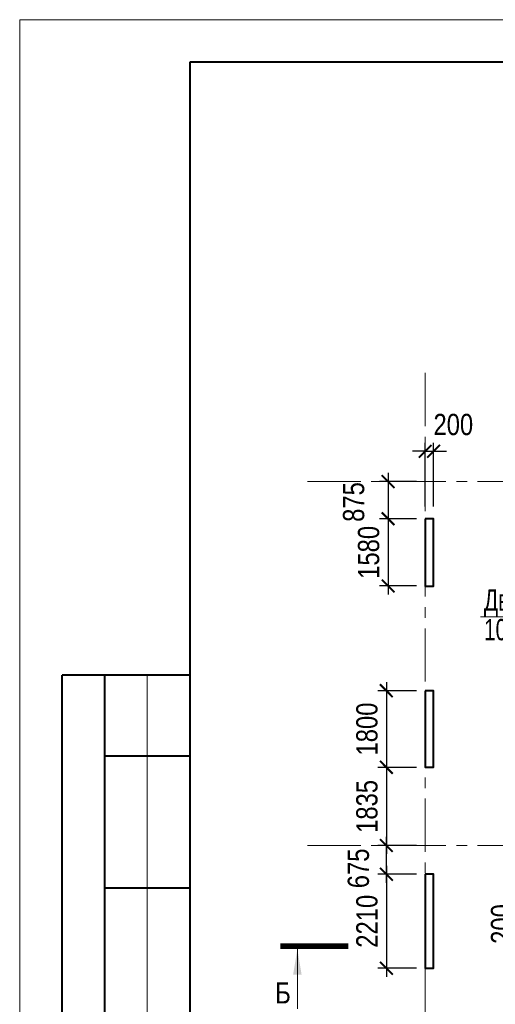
# Model space of a CAD drawing. Extents: x -8631841 to -8525813, y 4017860 to 4564755.
# Tile 80 of 112: x -8612184 to -8601002, y 4454546 to 4477674. Entities that reach past the tile are written whole.
import ezdxf
from ezdxf.enums import TextEntityAlignment as Align

# ---------------------------------------------------------------- set-up
doc = ezdxf.new("R2010")
doc.units = 0
doc.header["$LTSCALE"] = 1000
doc.header["$MEASUREMENT"] = 0
doc.linetypes.add('CENTER', pattern=[2, 1.25, -0.25, 0.25, -0.25])
for name, color, linetype, lineweight in [('CК-400-Т(двери)', 7, 'Continuous', 20), ('СК-043-С-ПИЛОНЫ', 5, 'Continuous', 40), ('СК-100-О(си)', 7, 'CENTER', 15), ('СК-200-Р(амка)', 7, 'Continuous', 40), ('СК-210-Р-РАМКА ЛИНИИ ТОНКИЕ', 7, 'Continuous', 15), ('СК-300-Р(азмеры)', 7, 'Continuous', 20), ('СК-343-Р-КОЛОННЫ', 7, 'Continuous', 13), ('СК-400-Т(екст)', 7, 'Continuous', 20), ('СК-500-С(ечения)', 5, 'Continuous', 40)]:
    doc.layers.add(name, color=color, linetype=linetype, lineweight=lineweight)
doc.styles.add('ARIAL_annotative', font='arial.ttf', dxfattribs={"width": 0.8, "height": 2.5})
doc.styles.add('RUSS', font='arial.ttf', dxfattribs={"width": 0.8})
doc.dimstyles.new('100-200', dxfattribs={"dimscale": 0, "dimtxt": 500, "dimasz": 300, "dimexe": 200, "dimexo": 200, "dimgap": 200, "dimtad": 1, "dimdec": 0, "dimzin": 0, "dimdsep": 46, "dimtxsty": 'RUSS', "dimblk": 'ARCHTICK', "dimcen": 0.096, "dimdle": 200, "dimclrd": 7, "dimclre": 7, "dimclrt": 256, "dimadec": 0, "dimazin": 0, "dimtfac": 1, "dimtdec": 0, "dimtmove": 2, "dimatfit": 3, "dimldrblk": 'OBLIQUE', "dimfxl": 1, "dimtolj": 1, "dimtzin": 0, "dimarcsym": 0})

# ---------------------------------------------------------------- blocks, each defined once
blk = doc.blocks.new('оси')
at = {"layer": 'СК-100-О(си)'}
for p, q in [((-43920.2, 18534.9), (-43920.2, -7257.5)), ((-46685.3, 15985), (6554.2, 15985)), ((-46685.3, 7435), (6554.2, 7435))]:
    blk.add_line(p, q, dxfattribs=at)
blk = doc.blocks.new('A$C858fb3ef')
at = {"layer": 'СК-300-Р(азмеры)'}
blk.add_blockref('оси', (0, 0), dxfattribs=at)
blk = doc.blocks.new('A$C573b34c5')
blk.add_blockref('A$C858fb3ef', (0, 0))
blk = doc.blocks.new('Сечение')
at = {"layer": 'СК-500-С(ечения)', "linetype": 'Continuous', "lineweight": 15, "ltscale": 100}
blk.add_line((-200, -35), (-200, -735), dxfattribs=at)
at = {"layer": 'СК-500-С(ечения)', "linetype": 'Continuous', "ltscale": 100, "const_width": 70}
blk.add_lwpolyline([(-400, 0), (400, 0)], dxfattribs=at)
at = {"layer": 'СК-500-С(ечения)', "linetype": 'Continuous', "ltscale": 100}
blk.add_solid([(-200, -35), (-250, -335), (-150, -335)], dxfattribs=at)
blk = doc.blocks.new('*U24')
at = {"layer": 'СК-400-Т(екст)', "ltscale": 100, "xscale": 0.01, "yscale": 0.01, "zscale": 0.01, "rotation": 89.99999999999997}
blk.add_blockref('Сечение', (0, -273.14), dxfattribs=at)
at = {"layer": 'СК-500-С(ечения)', "color": 0, "ltscale": 100, "style": 'ARIAL_annotative', "text_generation_flag": 2, "width": 0.8}
blk.add_attdef('НОМЕР_СЕЧЕНИЯ_1_1(НОМЕР_ЛИСТА)', text='', height=2.5, rotation=90, dxfattribs=at).set_placement((6.74, -1.23), align=Align.RIGHT)
blk.add_attdef('НОМЕР_СЕЧЕНИЯ_2_1(НОМЕР_ЛИСТА)', text='', height=2.5, rotation=90, dxfattribs=at).set_placement((7.48, -275.91), align=Align.BOTTOM_LEFT)
blk = doc.blocks.new('_ArchTick')
at = {"color": 0, "linetype": 'ByBlock', "const_width": 0.15}
blk.add_lwpolyline([(-0.5, -0.5), (0.5, 0.5)], dxfattribs=at)
blk = doc.blocks.new('*D268')
at = {"layer": 'Defpoints', "color": 0, "transparency": 16777216}
for p in [(-8602652, 4461912), (-8603563, 4460112), (-8602652, 4460112)]:
    blk.add_point(p, dxfattribs=at)
at = {"layer": 'СК-343-Р-КОЛОННЫ', "color": 7, "lineweight": -2, "transparency": 16777216}
for p, q in [((-8603563, 4462112), (-8603563, 4459912)), ((-8602852, 4461912), (-8603763, 4461912)), ((-8602852, 4460112), (-8603763, 4460112))]:
    blk.add_line(p, q, dxfattribs=at)
at = {"layer": 'СК-343-Р-КОЛОННЫ', "color": 7, "lineweight": -2, "transparency": 16777216, "xscale": 300, "yscale": 300, "zscale": 300}
for p, rotation in [((-8603563, 4461912), 90), ((-8603563, 4460112), 270)]:
    blk.add_blockref('_ArchTick', p, dxfattribs=dict(at, rotation=rotation))
at = {"layer": 'СК-343-Р-КОЛОННЫ', "transparency": 16777216, "insert": (-8604018, 4461012), "char_height": 500, "attachment_point": 5, "rotation": 90, "style": 'RUSS'}
blk.add_mtext('\\A1;1800', dxfattribs=at)
blk = doc.blocks.new('_Oblique')
at = {"color": 0, "linetype": 'ByBlock', "lineweight": -2}
blk.add_line((-0.5, -0.5), (0.5, 0.5), dxfattribs=at)
blk = doc.blocks.new('*D288')
at = {"layer": 'Defpoints', "color": 0, "transparency": 16777216}
for p in [(-8599112, 4456532), (-8600097, 4456332), (-8599112, 4456332)]:
    blk.add_point(p, dxfattribs=at)
at = {"layer": 'СК-343-Р-КОЛОННЫ', "color": 7, "lineweight": -2, "transparency": 16777216}
for p, q in [((-8600097, 4456532), (-8600097, 4456832)), ((-8599312, 4456532), (-8600297, 4456532)), ((-8600097, 4456532), (-8600097, 4456332)), ((-8599312, 4456332), (-8600297, 4456332)), ((-8600097, 4456332), (-8600097, 4456032))]:
    blk.add_line(p, q, dxfattribs=at)
at = {"layer": 'СК-343-Р-КОЛОННЫ', "color": 7, "lineweight": -2, "transparency": 16777216, "xscale": 300, "yscale": 300, "zscale": 300}
for p, rotation in [((-8600097, 4456532), 270), ((-8600097, 4456332), 90)]:
    blk.add_blockref('_ArchTick', p, dxfattribs=dict(at, rotation=rotation))
at = {"layer": 'СК-343-Р-КОЛОННЫ', "transparency": 16777216, "insert": (-8600852, 4456432), "char_height": 500, "attachment_point": 5, "rotation": 90, "style": 'RUSS'}
blk.add_mtext('\\A1;200', dxfattribs=at)
blk = doc.blocks.new('*D252')
at = {"layer": 'Defpoints', "color": 0, "transparency": 16777216}
for p in [(-8602452, 4467537), (-8602652, 4466042), (-8602452, 4466042)]:
    blk.add_point(p, dxfattribs=at)
at = {"layer": 'СК-343-Р-КОЛОННЫ', "color": 7, "lineweight": -2, "transparency": 16777216}
for p, q in [((-8602652, 4466242), (-8602652, 4467737)), ((-8602452, 4466242), (-8602452, 4467737)), ((-8602652, 4467537), (-8602952, 4467537)), ((-8602652, 4467537), (-8602452, 4467537)), ((-8602452, 4467537), (-8602152, 4467537))]:
    blk.add_line(p, q, dxfattribs=at)
at = {"layer": 'СК-343-Р-КОЛОННЫ', "color": 7, "lineweight": -2, "transparency": 16777216, "xscale": 300, "yscale": 300, "zscale": 300}
blk.add_blockref('_ArchTick', (-8602652, 4467537), dxfattribs=at)
at = {"layer": 'СК-343-Р-КОЛОННЫ', "color": 7, "lineweight": -2, "transparency": 16777216, "xscale": 300, "yscale": 300, "zscale": 300, "rotation": 180}
blk.add_blockref('_ArchTick', (-8602452, 4467537), dxfattribs=at)
at = {"layer": 'СК-343-Р-КОЛОННЫ', "transparency": 16777216, "insert": (-8601989, 4468162), "char_height": 500, "attachment_point": 5, "style": 'RUSS'}
blk.add_mtext('\\A1;200', dxfattribs=at)
blk = doc.blocks.new('*D345')
at = {"layer": 'Defpoints', "color": 0, "transparency": 16777216}
for p in [(-8602652, 4460112), (-8603563, 4458277), (-8602652, 4458277)]:
    blk.add_point(p, dxfattribs=at)
at = {"layer": 'СК-343-Р-КОЛОННЫ', "color": 7, "lineweight": -2, "transparency": 16777216}
for p, q in [((-8603563, 4460312), (-8603563, 4458077)), ((-8602852, 4460112), (-8603763, 4460112)), ((-8602852, 4458277), (-8603763, 4458277))]:
    blk.add_line(p, q, dxfattribs=at)
at = {"layer": 'СК-343-Р-КОЛОННЫ', "color": 7, "lineweight": -2, "transparency": 16777216, "xscale": 300, "yscale": 300, "zscale": 300}
for p, rotation in [((-8603563, 4460112), 90), ((-8603563, 4458277), 270)]:
    blk.add_blockref('_ArchTick', p, dxfattribs=dict(at, rotation=rotation))
at = {"layer": 'СК-343-Р-КОЛОННЫ', "transparency": 16777216, "insert": (-8604018, 4459194), "char_height": 500, "attachment_point": 5, "rotation": 90, "style": 'RUSS'}
blk.add_mtext('\\A1;1835', dxfattribs=at)
blk = doc.blocks.new('*D346')
at = {"layer": 'Defpoints', "color": 0, "transparency": 16777216}
for p in [(-8603563, 4458277), (-8602652, 4458277), (-8602652, 4457602)]:
    blk.add_point(p, dxfattribs=at)
at = {"layer": 'СК-343-Р-КОЛОННЫ', "color": 7, "lineweight": -2, "transparency": 16777216}
for p, q in [((-8603563, 4457402), (-8603563, 4458477)), ((-8602852, 4458277), (-8603763, 4458277)), ((-8602852, 4457602), (-8603763, 4457602))]:
    blk.add_line(p, q, dxfattribs=at)
at = {"layer": 'СК-343-Р-КОЛОННЫ', "color": 7, "lineweight": -2, "transparency": 16777216, "xscale": 300, "yscale": 300, "zscale": 300}
for p, rotation in [((-8603563, 4458277), 90), ((-8603563, 4457602), 270)]:
    blk.add_blockref('_ArchTick', p, dxfattribs=dict(at, rotation=rotation))
at = {"layer": 'СК-343-Р-КОЛОННЫ', "transparency": 16777216, "insert": (-8604219, 4457739), "char_height": 500, "attachment_point": 5, "rotation": 90, "style": 'RUSS'}
blk.add_mtext('\\A1;675', dxfattribs=at)
blk = doc.blocks.new('*D322')
at = {"layer": 'Defpoints', "color": 0, "transparency": 16777216}
for p in [(-8602652, 4457602), (-8603563, 4455392), (-8602652, 4455392)]:
    blk.add_point(p, dxfattribs=at)
at = {"layer": 'СК-343-Р-КОЛОННЫ', "color": 7, "lineweight": -2, "transparency": 16777216}
for p, q in [((-8603563, 4457802), (-8603563, 4455192)), ((-8602852, 4457602), (-8603763, 4457602)), ((-8602852, 4455392), (-8603763, 4455392))]:
    blk.add_line(p, q, dxfattribs=at)
at = {"layer": 'СК-343-Р-КОЛОННЫ', "color": 7, "lineweight": -2, "transparency": 16777216, "xscale": 300, "yscale": 300, "zscale": 300}
for p, rotation in [((-8603563, 4457602), 90), ((-8603563, 4455392), 270)]:
    blk.add_blockref('_ArchTick', p, dxfattribs=dict(at, rotation=rotation))
at = {"layer": 'СК-343-Р-КОЛОННЫ', "transparency": 16777216, "insert": (-8604018, 4456497), "char_height": 500, "attachment_point": 5, "rotation": 90, "style": 'RUSS'}
blk.add_mtext('\\A1;2210', dxfattribs=at)
blk = doc.blocks.new('8-11')
at = {"layer": 'СК-043-С-ПИЛОНЫ'}
for points in [[(0, 15110), (0, 13530), (200, 13530), (200, 15110)], [(0, 11071), (0, 9271), (200, 9271), (200, 11071)]]:
    blk.add_lwpolyline(points, close=True, dxfattribs=at)
blk.add_lwpolyline([(0, 6760), (0, 4550), (200, 4550), (200, 6760), (0, 6760)], dxfattribs=at)
blk = doc.blocks.new('*D392')
at = {"layer": 'Defpoints', "color": 0, "transparency": 16777216}
for p in [(-8602652, 4465951), (-8603522, 4464372), (-8602652, 4464372)]:
    blk.add_point(p, dxfattribs=at)
at = {"layer": 'СК-343-Р-КОЛОННЫ', "color": 7, "lineweight": -2, "transparency": 16777216}
for p, q in [((-8603522, 4466151), (-8603522, 4464172)), ((-8602852, 4465951), (-8603722, 4465951)), ((-8602852, 4464372), (-8603722, 4464372))]:
    blk.add_line(p, q, dxfattribs=at)
at = {"layer": 'СК-343-Р-КОЛОННЫ', "color": 7, "lineweight": -2, "transparency": 16777216, "xscale": 300, "yscale": 300, "zscale": 300}
for p, rotation in [((-8603522, 4465951), 90), ((-8603522, 4464372), 270)]:
    blk.add_blockref('_ArchTick', p, dxfattribs=dict(at, rotation=rotation))
at = {"layer": 'СК-343-Р-КОЛОННЫ', "transparency": 16777216, "insert": (-8603978, 4465162), "char_height": 500, "attachment_point": 5, "rotation": 90, "style": 'RUSS'}
blk.add_mtext('\\A1;1580', dxfattribs=at)
blk = doc.blocks.new('*D393')
at = {"layer": 'Defpoints', "color": 0, "transparency": 16777216}
for p in [(-8602652, 4466827), (-8603522, 4465951), (-8602652, 4465951)]:
    blk.add_point(p, dxfattribs=at)
at = {"layer": 'СК-343-Р-КОЛОННЫ', "color": 7, "lineweight": -2, "transparency": 16777216}
for p, q in [((-8603522, 4467027), (-8603522, 4465751)), ((-8602852, 4466827), (-8603722, 4466827)), ((-8602852, 4465951), (-8603722, 4465951))]:
    blk.add_line(p, q, dxfattribs=at)
at = {"layer": 'СК-343-Р-КОЛОННЫ', "color": 7, "lineweight": -2, "transparency": 16777216, "xscale": 300, "yscale": 300, "zscale": 300}
for p, rotation in [((-8603522, 4466827), 90), ((-8603522, 4465951), 270)]:
    blk.add_blockref('_ArchTick', p, dxfattribs=dict(at, rotation=rotation))
at = {"layer": 'СК-343-Р-КОЛОННЫ', "transparency": 16777216, "insert": (-8604330, 4466345), "char_height": 500, "attachment_point": 5, "rotation": 90, "style": 'RUSS'}
blk.add_mtext('\\A1;875', dxfattribs=at)

msp = doc.modelspace()

# ---------------------------------------------------------------- linework, layer by layer
at = {"layer": 'CК-400-Т(двери)', "color": 7}
msp.add_lwpolyline([(-8601351.3, 4463648.1), (-8597477.5, 4463648.1), (-8596027.3, 4460071.7)], dxfattribs=at)
at = {"layer": 'СК-200-Р(амка)'}
for p, q in [((-8529183.8, 4476673.8), (-8608183.8, 4476673.8)), ((-8608183.8, 4476673.8), (-8608183.8, 4419273.8)), ((-8608183.8, 4462273.8), (-8611183.8, 4462273.8)), ((-8611183.8, 4436273.8), (-8611183.8, 4462273.8)), ((-8610183.8, 4436273.8), (-8610183.8, 4462273.8)), ((-8608183.8, 4460373.8), (-8610183.8, 4460373.8)), ((-8608183.8, 4457273.8), (-8610183.8, 4457273.8))]:
    msp.add_line(p, q, dxfattribs=at)
at = {"layer": 'СК-210-Р-РАМКА ЛИНИИ ТОНКИЕ'}
for p, q in [((-8612183.8, 4418273.8), (-8612183.8, 4477673.8)), ((-8612183.8, 4477673.8), (-8528183.8, 4477673.8)), ((-8609183.8, 4436273.8), (-8609183.8, 4462273.8))]:
    msp.add_line(p, q, dxfattribs=at)

# ---------------------------------------------------------------- block references
at = {"layer": 'СК-043-С-ПИЛОНЫ'}
msp.add_blockref('8-11', (-8602652.1, 4450841.8), dxfattribs=at)
at = {"layer": 'СК-300-Р(азмеры)'}
msp.add_blockref('A$C573b34c5', (-8558731.8, 4450841.8), dxfattribs=at)
at = {"layer": 'СК-500-С(ечения)', "color": 1}
ref = msp.add_blockref('*U24', (-8550627.6, 4455911.4), dxfattribs=dict(at, xscale=200, yscale=200, zscale=200, rotation=269.9999385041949))
ref.add_attrib('НОМЕР_СЕЧЕНИЯ_2_1(НОМЕР_ЛИСТА)', 'Б', dxfattribs={"color": 0, "ltscale": 100, "height": 500, "style": 'ARIAL_annotative', "width": 0.8}).set_placement((-8605810, 4454415.5), align=Align.BOTTOM_RIGHT)

# ---------------------------------------------------------------- texts
at = {"layer": 'CК-400-Т(двери)', "color": 7, "insert": (-8601268, 4464293.8), "char_height": 500, "width": 4535.799, "attachment_point": 1, "line_spacing_factor": 0.835689, "style": 'RUSS'}
msp.add_mtext('{\\W0.7;Дверной проем\\P1050х2200(h)}', dxfattribs=at)

# ---------------------------------------------------------------- dimensions: what is measured, and where the dimension line sits
at = {"layer": 'СК-343-Р-КОЛОННЫ'}
dim = msp.add_linear_dim(base=(-8602452.1, 4467537), p1=(-8602652.1, 4466042.3), p2=(-8602452.1, 4466042.3), dimstyle='100-200', override={"dimscale": 1}, dxfattribs=at)
dim.commit()
dim.dimension.update_dxf_attribs({"geometry": '*D252', "text_midpoint": (-8601988.9, 4468161.9), "dimtype": 160})
for base, p1, p2, picture, middle in [((-8603522.4, 4465951.4), (-8602652.1, 4466826.8), (-8602652.1, 4465951.4), '*D393', (-8604329.6, 4466345.3)), ((-8603562.9, 4458276.8), (-8602652.1, 4457602), (-8602652.1, 4458276.8), '*D346', (-8604219.4, 4457739.2))]:
    dim = msp.add_linear_dim(base=base, p1=p1, p2=p2, angle=90, dimstyle='100-200', override={"dimscale": 1}, dxfattribs=at)
    dim.commit()
    dim.dimension.update_dxf_attribs({"geometry": picture, "text_midpoint": middle, "dimtype": 160})
for base, p1, p2, picture, middle in [((-8603522.4, 4464371.6), (-8602652.1, 4465951.4), (-8602652.1, 4464371.6), '*D392', (-8603977.7, 4465161.5)), ((-8603562.9, 4460111.7), (-8602652.1, 4461911.7), (-8602652.1, 4460111.7), '*D268', (-8604018.2, 4461011.7)), ((-8603562.9, 4458276.8), (-8602652.1, 4460111.7), (-8602652.1, 4458276.8), '*D345', (-8604018.3, 4459194.2)), ((-8603562.9, 4455391.7), (-8602652.1, 4457602), (-8602652.1, 4455391.7), '*D322', (-8604018.2, 4456496.9)), ((-8600096.7, 4456331.7), (-8599112.2, 4456531.7), (-8599112.2, 4456331.7), '*D288', (-8600852, 4456431.7))]:
    dim = msp.add_linear_dim(base=base, p1=p1, p2=p2, angle=90, dimstyle='100-200', override={"dimscale": 1}, dxfattribs=at)
    dim.commit()
    dim.dimension.update_dxf_attribs({"geometry": picture, "text_midpoint": middle})

doc.saveas('drawing.dxf')
